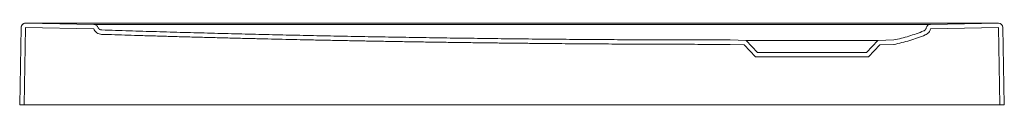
# Model space of a CAD drawing. Header units: millimetres. Extents: x 4207.719 to 4208.622, y 1694.825 to 1694.9.
import ezdxf

# ---------------------------------------------------------------- set-up
doc = ezdxf.new("R2010")
doc.units = ezdxf.units.MM
doc.layers.add('SANINDUSA', color=3, linetype='Continuous')

msp = doc.modelspace()

# ---------------------------------------------------------------- linework, layer by layer
at = {"layer": 'SANINDUSA', "linetype": 'Continuous', "lineweight": 15}
for p, q in [((4207.72046, 1694.8956), (4207.71922, 1694.8246)), ((4207.72446, 1694.89553), (4207.72322, 1694.8246)), ((4207.72446, 1694.89553), (4207.78711, 1694.89444)), ((4207.72453, 1694.89953), (4207.78718, 1694.89844)), ((4208.60781, 1694.89953), (4207.73326, 1694.89953)), ((4208.61653, 1694.89953), (4208.55416, 1694.89845)), ((4208.6166, 1694.89553), (4208.55423, 1694.89445)), ((4208.61784, 1694.8246), (4208.6166, 1694.89553)), ((4208.62184, 1694.8246), (4208.6206, 1694.8956)), ((4208.38522, 1694.88358), (4208.37054, 1694.88409)), ((4208.39553, 1694.87258), (4208.38522, 1694.88358)), ((4208.38522, 1694.88358), (4208.50584, 1694.88358)), ((4208.50584, 1694.88358), (4208.49553, 1694.87258)), ((4208.52052, 1694.88409), (4208.50584, 1694.88358)), ((4208.38343, 1694.87964), (4208.37045, 1694.88009)), ((4208.3938, 1694.86858), (4208.38343, 1694.87964)), ((4208.50763, 1694.87964), (4208.49726, 1694.86858)), ((4208.52092, 1694.8801), (4208.50763, 1694.87964)), ((4208.49726, 1694.86858), (4208.3938, 1694.86858)), ((4208.49553, 1694.87258), (4208.39553, 1694.87258)), ((4207.71922, 1694.8246), (4207.72322, 1694.8246)), ((4208.61784, 1694.8246), (4207.72322, 1694.8246)), ((4208.61784, 1694.8246), (4208.62184, 1694.8246))]:
    msp.add_line(p, q, dxfattribs=at)
at = {"layer": 'SANINDUSA', "linetype": 'Continuous', "lineweight": 15, "flags": 128}
msp.add_lwpolyline([(4207.79594, 1694.89844), (4207.81194, 1694.89844), (4207.87594, 1694.89844), (4208.00394, 1694.89844), (4208.13194, 1694.89844), (4208.28874, 1694.89844), (4208.44553, 1694.89844)], dxfattribs=at)
at = {"layer": 'SANINDUSA', "linetype": 'Continuous', "lineweight": 15}
for centre, start, end in [((4207.72446, 1694.89557), 89.49884, 178.99892), ((4207.72446, 1694.89553), 89, 179), ((4208.55423, 1694.89445), 91, 167.97447), ((4208.6166, 1694.89553), 1, 91), ((4208.6166, 1694.89557), 1.00108, 90.50116)]:
    msp.add_arc(centre, 0.004, start, end, dxfattribs=at)
for centre, major_axis, start_param, end_param in [((4207.73326, 1695.39946), (-0.70988, 0.0001), 1.558552, 1.570893), ((4208.60781, 1695.39946), (-0.70988, -0.0001), 1.570699, 1.58304)]:
    msp.add_ellipse(centre, major_axis=major_axis, ratio=0.704236, start_param=start_param, end_param=end_param, dxfattribs=at)
for points, knots in [([(4207.78711, 1694.89444), (4207.78739, 1694.89371), (4207.78777, 1694.89301), (4207.78873, 1694.89177), (4207.7893, 1694.89121), (4207.79058, 1694.8903), (4207.79129, 1694.88994), (4207.79277, 1694.88943), (4207.79356, 1694.88929), (4207.79434, 1694.88927)], [0, 0, 0, 0, 0.25, 0.25, 0.5, 0.5, 0.75, 0.75, 1, 1, 1, 1]), ([(4207.78718, 1694.89844), (4207.78758, 1694.89843), (4207.78797, 1694.89837), (4207.78873, 1694.89812), (4207.78909, 1694.89794), (4207.78974, 1694.89748), (4207.79003, 1694.8972), (4207.79052, 1694.89657), (4207.79071, 1694.89622), (4207.79085, 1694.89585)], [0, 0, 0, 0, 0.25, 0.25, 0.5, 0.5, 0.75, 0.75, 1, 1, 1, 1]), ([(4207.78721, 1694.89844), (4207.78721, 1694.89844), (4207.78726, 1694.89844), (4207.78744, 1694.89844), (4207.78758, 1694.89844), (4207.78795, 1694.89844), (4207.78818, 1694.89844), (4207.78872, 1694.89844), (4207.78903, 1694.89844), (4207.78971, 1694.89844), (4207.79008, 1694.89844), (4207.79068, 1694.89844), (4207.79089, 1694.89844), (4207.79132, 1694.89844), (4207.79176, 1694.89844), (4207.79221, 1694.89844), (4207.79267, 1694.89844), (4207.79291, 1694.89844), (4207.79362, 1694.89844), (4207.79411, 1694.89844), (4207.79459, 1694.89844)], [0, 0, 0, 0, 0.125, 0.125, 0.25, 0.25, 0.375, 0.375, 0.5, 0.5, 0.625, 0.625, 0.6875, 0.6875, 0.75, 0.8125, 0.8125, 0.875, 0.875, 1, 1, 1, 1]), ([(4207.79085, 1694.89585), (4207.79099, 1694.89548), (4207.79118, 1694.89514), (4207.79166, 1694.89451), (4207.79195, 1694.89424), (4207.79259, 1694.89378), (4207.79294, 1694.8936), (4207.79368, 1694.89335), (4207.79408, 1694.89328), (4207.79447, 1694.89326)], [0, 0, 0, 0, 0.25, 0.25, 0.5, 0.5, 0.75, 0.75, 1, 1, 1, 1]), ([(4207.79447, 1694.89326), (4207.79864, 1694.89313), (4207.80699, 1694.89287), (4207.81951, 1694.89248), (4207.83203, 1694.89211), (4207.84455, 1694.89174), (4207.85707, 1694.89138), (4207.8696, 1694.89103), (4207.88212, 1694.89068), (4207.89464, 1694.89035), (4207.90716, 1694.89002), (4207.91968, 1694.88971), (4207.9322, 1694.8894), (4207.94473, 1694.8891), (4207.95725, 1694.88881), (4207.96977, 1694.88853), (4207.98229, 1694.88826), (4207.99482, 1694.88799), (4208.00734, 1694.88774), (4208.01986, 1694.88749), (4208.03238, 1694.88725), (4208.04491, 1694.88702), (4208.05743, 1694.8868), (4208.06995, 1694.88659), (4208.08248, 1694.88638), (4208.095, 1694.88619), (4208.10752, 1694.886), (4208.12005, 1694.88583), (4208.13257, 1694.88566), (4208.14509, 1694.8855), (4208.15762, 1694.88534), (4208.17014, 1694.8852), (4208.18266, 1694.88507), (4208.19519, 1694.88494), (4208.20771, 1694.88482), (4208.22024, 1694.88472), (4208.23276, 1694.88462), (4208.24528, 1694.88452), (4208.25781, 1694.88444), (4208.27033, 1694.88437), (4208.28286, 1694.8843), (4208.29538, 1694.88425), (4208.30791, 1694.8842), (4208.32043, 1694.88416), (4208.33296, 1694.88413), (4208.34548, 1694.88411), (4208.35801, 1694.8841), (4208.36636, 1694.88409), (4208.37053, 1694.88409)], [0, 0, 0, 0, 0.021743, 0.043485, 0.065227, 0.086969, 0.10871, 0.130452, 0.152193, 0.173933, 0.195674, 0.217414, 0.239154, 0.260894, 0.282634, 0.304373, 0.326113, 0.347852, 0.369591, 0.391329, 0.413068, 0.434807, 0.456545, 0.478284, 0.500022, 0.52176, 0.543498, 0.565236, 0.586974, 0.608712, 0.63045, 0.652188, 0.673926, 0.695664, 0.717402, 0.739139, 0.760877, 0.782615, 0.804353, 0.826092, 0.84783, 0.869568, 0.891306, 0.913045, 0.934783, 0.956522, 0.978261, 1, 1, 1, 1]), ([(4208.52053, 1694.88409), (4208.5252, 1694.88503), (4208.52982, 1694.8862), (4208.53894, 1694.88899), (4208.54345, 1694.8906), (4208.54791, 1694.89241)], [0, 0, 0, 0, 0.5, 0.5, 1, 1, 1, 1]), ([(4208.54648, 1694.89844), (4208.54696, 1694.89844), (4208.54745, 1694.89844), (4208.5484, 1694.89844), (4208.54886, 1694.89844), (4208.54975, 1694.89844), (4208.55018, 1694.89844), (4208.55099, 1694.89844), (4208.55137, 1694.89844), (4208.55205, 1694.89844), (4208.55235, 1694.89844), (4208.55275, 1694.89844), (4208.55288, 1694.89844), (4208.55311, 1694.89844), (4208.55331, 1694.89844), (4208.55347, 1694.89844), (4208.55361, 1694.89844), (4208.55367, 1694.89844), (4208.55381, 1694.89844), (4208.55386, 1694.89844), (4208.55385, 1694.89844)], [0, 0, 0, 0, 0.125, 0.125, 0.25, 0.25, 0.375, 0.375, 0.5, 0.5, 0.625, 0.625, 0.6875, 0.6875, 0.75, 0.8125, 0.8125, 0.875, 0.875, 1, 1, 1, 1]), ([(4208.55032, 1694.89528), (4208.55029, 1694.89512), (4208.55024, 1694.89496), (4208.55014, 1694.89466), (4208.55007, 1694.8945), (4208.54986, 1694.89407), (4208.54968, 1694.89379), (4208.54937, 1694.89342), (4208.54926, 1694.8933), (4208.54902, 1694.89308), (4208.54889, 1694.89298), (4208.5485, 1694.89269), (4208.54821, 1694.89253), (4208.54791, 1694.89241)], [0, 0, 0, 0, 0.125, 0.125, 0.25, 0.25, 0.5, 0.5, 0.625, 0.625, 0.75, 0.75, 1, 1, 1, 1]), ([(4208.55423, 1694.89445), (4208.55416, 1694.89413), (4208.55408, 1694.89382), (4208.55387, 1694.8932), (4208.55374, 1694.8929), (4208.55331, 1694.89202), (4208.55296, 1694.89148), (4208.55233, 1694.89073), (4208.5521, 1694.89049), (4208.55163, 1694.89004), (4208.55138, 1694.88984), (4208.5506, 1694.88927), (4208.55002, 1694.88894), (4208.54941, 1694.8887)], [0, 0, 0, 0, 0.125, 0.125, 0.25, 0.25, 0.5, 0.5, 0.625, 0.625, 0.75, 0.75, 1, 1, 1, 1]), ([(4207.83054, 1694.88815), (4207.82652, 1694.88827), (4207.81848, 1694.88851), (4207.80641, 1694.88888), (4207.79836, 1694.88914), (4207.79434, 1694.88927)], [0, 0, 0, 0, 0.3332332, 0.6665665, 1, 1, 1, 1]), ([(4207.97645, 1694.88438), (4207.97203, 1694.88448), (4207.96319, 1694.88467), (4207.94993, 1694.88498), (4207.93667, 1694.88529), (4207.92341, 1694.88561), (4207.91015, 1694.88595), (4207.89688, 1694.88629), (4207.88362, 1694.88664), (4207.87035, 1694.887), (4207.85708, 1694.88738), (4207.84381, 1694.88776), (4207.83497, 1694.88802), (4207.83054, 1694.88815)], [0, 0, 0, 0, 0.090861, 0.181732, 0.272612, 0.363501, 0.4544, 0.545309, 0.636228, 0.727156, 0.818094, 0.909042, 1, 1, 1, 1]), ([(4208.2128, 1694.88078), (4208.20816, 1694.88082), (4208.19889, 1694.8809), (4208.18498, 1694.88104), (4208.17107, 1694.88119), (4208.15716, 1694.88135), (4208.14325, 1694.88152), (4208.12935, 1694.8817), (4208.11544, 1694.88189), (4208.10154, 1694.88209), (4208.08764, 1694.8823), (4208.07373, 1694.88252), (4208.05983, 1694.88276), (4208.04593, 1694.883), (4208.03204, 1694.88326), (4208.01814, 1694.88352), (4208.00424, 1694.8838), (4207.99035, 1694.88408), (4207.98108, 1694.88428), (4207.97645, 1694.88438)], [0, 0, 0, 0, 0.058855, 0.117705, 0.176552, 0.235394, 0.294233, 0.353068, 0.411898, 0.470725, 0.529548, 0.588368, 0.647183, 0.705995, 0.764803, 0.823608, 0.882409, 0.941206, 1, 1, 1, 1]), ([(4208.52058, 1694.88003), (4208.52551, 1694.88099), (4208.53037, 1694.8822), (4208.53997, 1694.88511), (4208.54472, 1694.8868), (4208.54941, 1694.8887)], [0, 0, 0, 0, 0.5, 0.5, 1, 1, 1, 1]), ([(4208.37045, 1694.88009), (4208.36608, 1694.88009), (4208.35735, 1694.8801), (4208.34424, 1694.88011), (4208.33113, 1694.88013), (4208.31801, 1694.88017), (4208.30489, 1694.88021), (4208.29175, 1694.88026), (4208.27861, 1694.88032), (4208.26546, 1694.8804), (4208.25231, 1694.88048), (4208.23915, 1694.88057), (4208.22598, 1694.88067), (4208.21719, 1694.88074), (4208.2128, 1694.88078)], [0, 0, 0, 0, 0.0830793, 0.1662046, 0.249376, 0.3325936, 0.4158573, 0.4991672, 0.5825235, 0.665926, 0.7493748, 0.8328701, 0.9164118, 1, 1, 1, 1])]:
    msp.add_open_spline(points, degree=3, knots=knots, dxfattribs=at)
for points in [[(4207.79459, 1694.89844), (4207.79504, 1694.89844), (4207.79549, 1694.89844), (4207.79594, 1694.89844)], [(4208.44553, 1694.89844), (4208.47873, 1694.89844), (4208.51193, 1694.89844), (4208.54512, 1694.89844)], [(4208.54512, 1694.89844), (4208.54557, 1694.89844), (4208.54602, 1694.89844), (4208.54648, 1694.89844)]]:
    msp.add_open_spline(points, degree=3, dxfattribs=at)

doc.saveas('drawing.dxf')
